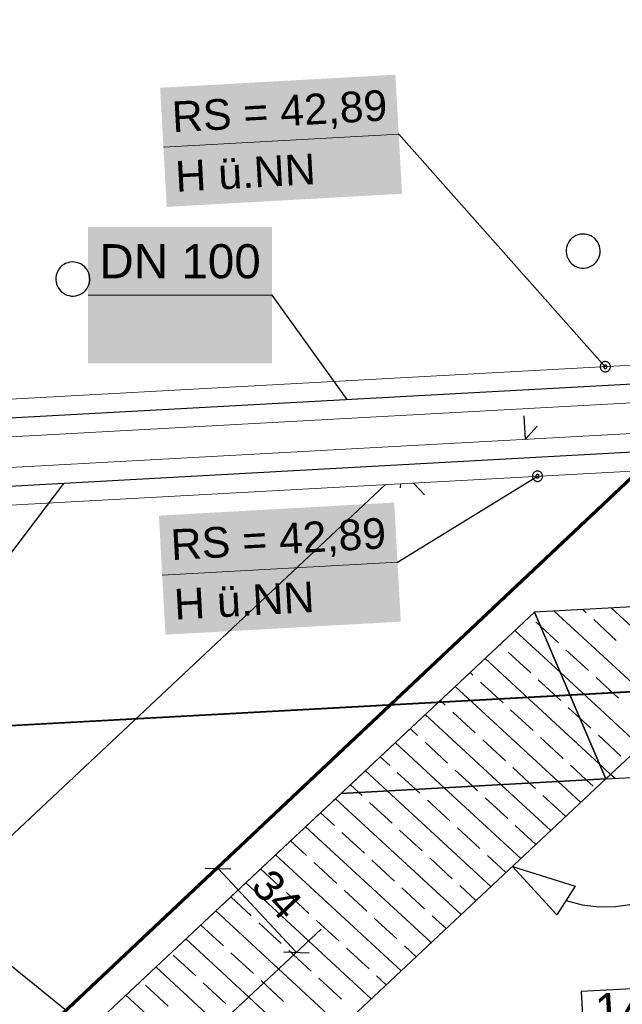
# Model space of a CAD drawing. Extents: x -779 to 790, y -208 to 633.
# Tile 69 of 232: x -170 to -135, y 46 to 104. Entities that reach past the tile are written whole.
import ezdxf
from ezdxf.lldxf.tags import DXFTag

# ---------------------------------------------------------------- set-up
doc = ezdxf.new("R2010")
doc.units = 0
doc.layers.get('0').update_dxf_attribs({"lineweight": 25})
for name, color, linetype, lineweight, true_color in [('01AFU Allgemein Bemaßung-A07F5V4RWF', 7, 'Continuous', 25, 0x848484), ('02 Raster Bemaßung', 7, 'Continuous', 25, 0x848484), ('02 Raster Gebäude-A07F5V4QWF', 7, 'Continuous', 25, 0x848484), ('20 Bodenplatte-A07F5V4PWF', 7, 'Continuous', 25, 0x848484), ('20 Fundament-A07F5V4OWF', 7, 'Continuous', 25, 0x848484), ('20 Magerbeton Bohrungen', 7, 'Continuous', 25, 0x848484), ('ELT Leerrohre', 1, 'Continuous', 35, 0xff0000), ('S_Mass', 150, 'Continuous', 25, 0x007fff), ('S_Regenwasser_Grundleitung', 7, 'Continuous', 70, 0x0080ff), ('X_Mass', 150, 'Continuous', 25, 0x007fff)]:
    doc.layers.add(name, color=color, linetype=linetype, lineweight=lineweight, true_color=true_color)
doc.layers.add('02 Raster Gebäude-A07F5V53WF', color=7, linetype='Continuous', lineweight=13)
doc.styles.get("Standard").update_dxf_attribs({"font": 'arial.ttf'})
tags = doc.linetypes.add('Raster-A07F5V4TWF', pattern=[0.2, 0.1, -0.05, 0, -0.05]).pattern_tags.tags
tags[10:11] = [DXFTag(74, 4), DXFTag(75, 0), DXFTag(340, '0'), DXFTag(46, 1.0), DXFTag(50, 0.0), DXFTag(44, 0.0), DXFTag(45, 0.0)]
tags[8:9] = [DXFTag(74, 4), DXFTag(75, 0), DXFTag(340, '0'), DXFTag(46, 1.0), DXFTag(50, 0.0), DXFTag(44, 0.0), DXFTag(45, 0.0)]
tags[6:7] = [DXFTag(74, 4), DXFTag(75, 0), DXFTag(340, '0'), DXFTag(46, 1.0), DXFTag(50, 0.0), DXFTag(44, 0.0), DXFTag(45, 0.0)]
tags[4:5] = [DXFTag(74, 4), DXFTag(75, 0), DXFTag(340, '0'), DXFTag(46, 1.0), DXFTag(50, 0.0), DXFTag(44, 0.0), DXFTag(45, 0.0)]
tags = doc.linetypes.add('Raster-A07F5V57WF', pattern=[0.2, 0.1, -0.05, 0, -0.05]).pattern_tags.tags
tags[10:11] = [DXFTag(74, 4), DXFTag(75, 0), DXFTag(340, '0'), DXFTag(46, 1.0), DXFTag(50, 0.0), DXFTag(44, 0.0), DXFTag(45, 0.0)]
tags[8:9] = [DXFTag(74, 4), DXFTag(75, 0), DXFTag(340, '0'), DXFTag(46, 1.0), DXFTag(50, 0.0), DXFTag(44, 0.0), DXFTag(45, 0.0)]
tags[6:7] = [DXFTag(74, 4), DXFTag(75, 0), DXFTag(340, '0'), DXFTag(46, 1.0), DXFTag(50, 0.0), DXFTag(44, 0.0), DXFTag(45, 0.0)]
tags[4:5] = [DXFTag(74, 4), DXFTag(75, 0), DXFTag(340, '0'), DXFTag(46, 1.0), DXFTag(50, 0.0), DXFTag(44, 0.0), DXFTag(45, 0.0)]
tags = doc.linetypes.add('STRICHPUNKT2', pattern=[12.7, 6.35, -3.175, 0, -3.175]).pattern_tags.tags
tags[10:11] = [DXFTag(74, 4), DXFTag(75, 0), DXFTag(340, '0'), DXFTag(46, 0.0), DXFTag(50, 0.0), DXFTag(44, 0.0), DXFTag(45, 0.0)]
tags[8:9] = [DXFTag(74, 4), DXFTag(75, 0), DXFTag(340, '0'), DXFTag(46, 0.0), DXFTag(50, 0.0), DXFTag(44, 0.0), DXFTag(45, 0.0)]
tags[6:7] = [DXFTag(74, 4), DXFTag(75, 0), DXFTag(340, '0'), DXFTag(46, 0.0), DXFTag(50, 0.0), DXFTag(44, 0.0), DXFTag(45, 0.0)]
tags[4:5] = [DXFTag(74, 4), DXFTag(75, 0), DXFTag(340, '0'), DXFTag(46, 0.0), DXFTag(50, 0.0), DXFTag(44, 0.0), DXFTag(45, 0.0)]
tags = doc.linetypes.add('Wipeout_Contour-A07F5V4SWF', pattern=[1, 0, -1]).pattern_tags.tags
tags[6:7] = [DXFTag(74, 4), DXFTag(75, 0), DXFTag(340, '0'), DXFTag(46, 1.0), DXFTag(50, 0.0), DXFTag(44, 0.0), DXFTag(45, 0.0)]
tags[4:5] = [DXFTag(74, 4), DXFTag(75, 0), DXFTag(340, '0'), DXFTag(46, 1.0), DXFTag(50, 0.0), DXFTag(44, 0.0), DXFTag(45, 0.0)]

# ---------------------------------------------------------------- blocks, each defined once
blk = doc.blocks.new('Referenz-A07F5V4VWF', base_point=(-401.415, -176.34))
at = {"color": 0, "linetype": 'ByBlock', "lineweight": -2, "ltscale": 12.5}
for p, q in [((-114.316, 70.573), (-139.804, 69.201)), ((-114.316, 70.573), (-139.804, 69.201)), ((-124.264, 70.051), (-139.802, 69.201)), ((-124.264, 70.051), (-135.621, 59.413)), ((-135.621, 59.413), (-124.264, 70.051)), ((-139.804, 69.201), (-202.027, 10.914)), ((-139.804, 69.201), (-193.268, 19.119)), ((-139.802, 69.201), (-151.158, 58.563)), ((-135.621, 59.413), (-139.802, 69.201)), ((-139.802, 69.201), (-135.621, 59.413)), ((-135.621, 59.413), (-112.738, 60.666)), ((-186.43, 11.82), (-135.621, 59.413)), ((-151.158, 58.563), (-135.621, 59.413)), ((-135.621, 59.413), (-151.158, 58.563)), ((-151.158, 58.563), (-193.268, 19.119))]:
    blk.add_line(p, q, dxfattribs=at)
at = {"layer": '01AFU Allgemein Bemaßung-A07F5V4RWF', "color": 0, "lineweight": -2}
for p, q in [((-140.432, 80.728), (-140.356, 79.338)), ((-139.648, 80.114), (-140.342, 79.339)), ((-209.816, 19.219), (-148.549, 76.686)), ((-147.665, 76.488), (-147.657, 76.735)), ((-146.262, 76.089), (-146.907, 76.776))]:
    blk.add_line(p, q, dxfattribs=at)
at = {"layer": '02 Raster Bemaßung', "color": 0, "lineweight": -2}
for p, q in [((-141.099, 54.282), (-137.413, 53.122)), ((-141.099, 54.282), (-138.487, 51.435)), ((-137.413, 53.122), (-138.487, 51.435)), ((-137.95, 52.278), (-137, 52.036)), ((-137, 52.036), (-136.026, 51.919)), ((-135.045, 51.93), (-134.074, 52.069)), ((-136.026, 51.919), (-135.045, 51.93))]:
    blk.add_line(p, q, dxfattribs=at)
at = {"layer": '02 Raster Bemaßung', "color": 0, "linetype": 'Wipeout_Contour-A07F5V4SWF', "lineweight": -2, "ltscale": 1.625}
for p, q in [((-126.479, 47.524), (-137.057, 46.945)), ((-137.057, 46.945), (-136.9, 44.092))]:
    blk.add_line(p, q, dxfattribs=at)
at = {"layer": '02 Raster Gebäude-A07F5V4QWF', "color": 0, "linetype": 'Raster-A07F5V4TWF', "lineweight": -2, "ltscale": 187.5}
blk.add_line((-113.012, 65.659), (-284.617, 56.269), dxfattribs=at)
at = {"layer": '20 Bodenplatte-A07F5V4PWF', "color": 0, "lineweight": -2}
for p, q in [((-114.316, 70.573), (-139.804, 69.201)), ((-139.804, 69.201), (-202.027, 10.914))]:
    blk.add_line(p, q, dxfattribs=at)
at = {"layer": '20 Fundament-A07F5V4OWF', "color": 0, "lineweight": -2}
for p, q in [((-114.33, 70.595), (-139.802, 69.201)), ((-136.769, 69.17), (-136.971, 69.356)), ((-130.063, 64.619), (-135.299, 69.447)), ((-139.802, 69.201), (-151.158, 58.563)), ((-131.82, 62.974), (-138.642, 69.264)), ((-135.005, 67.543), (-136.328, 68.763)), ((-139.45, 68.377), (-139.72, 68.626)), ((-138.396, 67.405), (-139.45, 68.377)), ((-138.299, 65.683), (-140.949, 68.127)), ((-141.788, 67.268), (-141.827, 67.304)), ((-135.998, 60.296), (-142.705, 66.481)), ((-140.023, 65.641), (-141.347, 66.861)), ((-136.632, 65.778), (-137.955, 66.999)), ((-143.415, 65.503), (-143.583, 65.659)), ((-133.576, 61.328), (-138.299, 65.683)), ((-134.867, 64.151), (-136.191, 65.371)), ((-138.416, 59.261), (-144.462, 64.836)), ((-141.651, 63.876), (-142.974, 65.097)), ((-138.259, 64.014), (-139.582, 65.234)), ((-145.042, 63.739), (-145.34, 64.013)), ((-137.149, 62.99), (-137.818, 63.607)), ((-141.758, 59.078), (-146.218, 63.191)), ((-143.278, 62.112), (-144.601, 63.332)), ((-139.886, 62.249), (-141.209, 63.469)), ((-136.494, 62.386), (-137.149, 62.99)), ((-146.67, 61.974), (-147.096, 62.368)), ((-138.121, 60.622), (-139.445, 61.842)), ((-134.73, 60.759), (-136.053, 61.98)), ((-145.1, 58.895), (-147.975, 61.545)), ((-144.905, 60.347), (-146.228, 61.567)), ((-141.513, 60.484), (-142.837, 61.705)), ((-148.297, 60.21), (-148.853, 60.723)), ((-135.621, 59.413), (-112.738, 60.666)), ((-136.744, 59.352), (-137.68, 60.215)), ((-135.333, 59.683), (-135.998, 60.296)), ((-148.443, 58.712), (-149.731, 59.9)), ((-146.772, 58.803), (-147.856, 59.803)), ((-143.429, 58.986), (-144.464, 59.94)), ((-140.087, 59.169), (-141.072, 60.078)), ((-135.073, 59.443), (-135.333, 59.683)), ((-186.43, 11.82), (-135.621, 59.413)), ((-150.114, 58.62), (-150.609, 59.077)), ((-143.14, 58.72), (-143.429, 58.986)), ((-138.846, 56.392), (-141.758, 59.078)), ((-139.749, 58.857), (-140.087, 59.169)), ((-137.09, 58.038), (-138.416, 59.261)), ((-136.357, 58.995), (-136.744, 59.352)), ((-151.158, 58.563), (-193.268, 19.119)), ((-149.924, 58.445), (-150.114, 58.62)), ((-142.359, 53.102), (-148.443, 58.712)), ((-146.532, 58.582), (-146.772, 58.803)), ((-140.603, 54.747), (-145.1, 58.895)), ((-137.984, 57.23), (-139.307, 58.451)), ((-144.116, 51.456), (-151.488, 58.255)), ((-148.159, 56.818), (-149.483, 58.038)), ((-144.768, 56.955), (-146.091, 58.176)), ((-141.376, 57.093), (-142.699, 58.313)), ((-151.551, 56.68), (-152.366, 57.432)), ((-139.724, 55.57), (-140.935, 56.686)), ((-145.872, 49.811), (-153.244, 56.609)), ((-149.787, 55.053), (-151.11, 56.274)), ((-146.395, 55.191), (-147.718, 56.411)), ((-143.003, 55.328), (-144.326, 56.549)), ((-153.178, 54.916), (-154.123, 55.787)), ((-147.629, 48.166), (-155.001, 54.964)), ((-141.481, 53.924), (-142.562, 54.921)), ((-151.414, 53.289), (-152.737, 54.509)), ((-148.022, 53.426), (-149.345, 54.647)), ((-144.63, 53.564), (-145.954, 54.784)), ((-154.805, 53.151), (-155.879, 54.141)), ((-149.385, 46.52), (-156.757, 53.319)), ((-143.237, 52.279), (-144.189, 53.157)), ((-153.041, 51.524), (-154.364, 52.745)), ((-149.649, 51.662), (-150.973, 52.882)), ((-146.257, 51.799), (-147.581, 53.019)), ((-156.433, 51.387), (-157.636, 52.496)), ((-151.142, 44.875), (-158.514, 51.673)), ((-158.06, 49.622), (-159.383, 50.842)), ((-154.668, 49.76), (-155.992, 50.98)), ((-151.276, 49.897), (-152.6, 51.117)), ((-147.885, 50.034), (-149.208, 51.255)), ((-144.994, 50.634), (-145.816, 51.392)), ((-152.898, 43.23), (-160.27, 50.028)), ((-156.295, 47.995), (-157.619, 49.215)), ((-152.903, 48.132), (-154.227, 49.353)), ((-149.512, 48.27), (-150.835, 49.49)), ((-146.75, 48.988), (-147.443, 49.628)), ((-159.687, 47.858), (-161.01, 49.078)), ((-154.655, 41.584), (-162.027, 48.383)), ((-157.922, 46.23), (-159.246, 47.451)), ((-154.531, 46.368), (-155.854, 47.588)), ((-151.139, 46.505), (-152.462, 47.726)), ((-148.507, 47.343), (-149.071, 47.863)), ((-161.314, 46.093), (-162.638, 47.313)), ((-156.411, 39.939), (-163.783, 46.737))]:
    blk.add_line(p, q, dxfattribs=at)
at = {"layer": '20 Magerbeton Bohrungen', "color": 0, "lineweight": -2}
for p, q in [((-137.366, 91.294), (-137.48, 91.231)), ((-137.243, 91.341), (-137.366, 91.294)), ((-137.116, 91.371), (-137.243, 91.341)), ((-136.986, 91.385), (-137.116, 91.371)), ((-136.855, 91.382), (-136.986, 91.385)), ((-136.726, 91.362), (-136.855, 91.382)), ((-136.601, 91.324), (-136.726, 91.362)), ((-136.481, 91.271), (-136.601, 91.324)), ((-137.884, 90.731), (-137.921, 90.605)), ((-137.831, 90.85), (-137.884, 90.731)), ((-137.763, 90.962), (-137.831, 90.85)), ((-137.681, 91.064), (-137.763, 90.962)), ((-137.586, 91.154), (-137.681, 91.064)), ((-137.48, 91.231), (-137.586, 91.154)), ((-136.369, 91.203), (-136.481, 91.271)), ((-136.268, 91.121), (-136.369, 91.203)), ((-136.178, 91.026), (-136.268, 91.121)), ((-136.101, 90.92), (-136.178, 91.026)), ((-136.038, 90.806), (-136.101, 90.92)), ((-135.991, 90.684), (-136.038, 90.806)), ((-137.942, 90.476), (-137.945, 90.345)), ((-137.945, 90.345), (-137.931, 90.215)), ((-137.921, 90.605), (-137.942, 90.476)), ((-137.931, 90.215), (-137.9, 90.088)), ((-136.007, 90.041), (-135.97, 90.166)), ((-135.96, 90.556), (-135.991, 90.684)), ((-135.97, 90.166), (-135.95, 90.295)), ((-135.946, 90.426), (-135.96, 90.556)), ((-135.95, 90.295), (-135.946, 90.426)), ((-167.44, 89.592), (-167.545, 89.515)), ((-167.325, 89.654), (-167.44, 89.592)), ((-167.203, 89.701), (-167.325, 89.654)), ((-167.075, 89.732), (-167.203, 89.701)), ((-166.945, 89.746), (-167.075, 89.732)), ((-166.814, 89.743), (-166.945, 89.746)), ((-166.685, 89.722), (-166.814, 89.743)), ((-166.56, 89.685), (-166.685, 89.722)), ((-166.44, 89.632), (-166.56, 89.685)), ((-166.329, 89.564), (-166.44, 89.632)), ((-166.227, 89.482), (-166.329, 89.564)), ((-137.9, 90.088), (-137.853, 89.966)), ((-137.853, 89.966), (-137.791, 89.851)), ((-137.791, 89.851), (-137.714, 89.745)), ((-137.714, 89.745), (-137.624, 89.651)), ((-137.624, 89.651), (-137.522, 89.568)), ((-137.522, 89.568), (-137.41, 89.5)), ((-136.526, 89.478), (-136.411, 89.541)), ((-136.411, 89.541), (-136.305, 89.618)), ((-136.305, 89.618), (-136.21, 89.708)), ((-136.21, 89.708), (-136.128, 89.81)), ((-136.128, 89.81), (-136.06, 89.921)), ((-136.06, 89.921), (-136.007, 90.041)), ((-167.881, 88.966), (-167.901, 88.837)), ((-167.844, 89.091), (-167.881, 88.966)), ((-167.79, 89.211), (-167.844, 89.091)), ((-167.722, 89.323), (-167.79, 89.211)), ((-167.64, 89.424), (-167.722, 89.323)), ((-167.545, 89.515), (-167.64, 89.424)), ((-166.137, 89.387), (-166.227, 89.482)), ((-166.06, 89.281), (-166.137, 89.387)), ((-165.997, 89.166), (-166.06, 89.281)), ((-165.95, 89.044), (-165.997, 89.166)), ((-165.919, 88.917), (-165.95, 89.044)), ((-137.41, 89.5), (-137.291, 89.447)), ((-137.291, 89.447), (-137.165, 89.41)), ((-137.165, 89.41), (-137.036, 89.39)), ((-137.036, 89.39), (-136.905, 89.386)), ((-136.905, 89.386), (-136.775, 89.4)), ((-136.775, 89.4), (-136.648, 89.431)), ((-136.648, 89.431), (-136.526, 89.478)), ((-167.901, 88.837), (-167.904, 88.706)), ((-167.904, 88.706), (-167.89, 88.576)), ((-167.89, 88.576), (-167.86, 88.449)), ((-167.86, 88.449), (-167.813, 88.327)), ((-166.019, 88.282), (-165.966, 88.401)), ((-165.966, 88.401), (-165.929, 88.527)), ((-165.929, 88.527), (-165.909, 88.656)), ((-165.905, 88.787), (-165.919, 88.917)), ((-165.909, 88.656), (-165.905, 88.787)), ((-167.813, 88.327), (-167.75, 88.212)), ((-167.75, 88.212), (-167.673, 88.106)), ((-167.673, 88.106), (-167.583, 88.011)), ((-167.583, 88.011), (-167.481, 87.929)), ((-167.481, 87.929), (-167.369, 87.861)), ((-167.369, 87.861), (-167.25, 87.808)), ((-167.25, 87.808), (-167.124, 87.771)), ((-166.607, 87.792), (-166.485, 87.839)), ((-166.485, 87.839), (-166.37, 87.901)), ((-166.37, 87.901), (-166.264, 87.978)), ((-166.264, 87.978), (-166.17, 88.068)), ((-166.17, 88.068), (-166.087, 88.17)), ((-166.087, 88.17), (-166.019, 88.282)), ((-167.124, 87.771), (-166.995, 87.75)), ((-166.995, 87.75), (-166.864, 87.747)), ((-166.864, 87.747), (-166.734, 87.761)), ((-166.734, 87.761), (-166.607, 87.792))]:
    blk.add_line(p, q, dxfattribs=at)
at = {"layer": '02 Raster Bemaßung', "color": 0, "linetype": 'ByBlock', "lineweight": -2, "ltscale": 1.625, "insert": (-136.315, 46.809), "char_height": 2.00026, "attachment_point": 1, "rotation": 3.13197}
blk.add_mtext('{\\fArial;140,00°}', dxfattribs=at)
blk = doc.blocks.new('Referenz-A07F5V59WF', base_point=(-759.499, -206.186))
at = {"layer": '02 Raster Gebäude-A07F5V53WF', "color": 0, "linetype": 'Raster-A07F5V57WF', "ltscale": 117.000008}
blk.add_line((444.745, 96.255), (-284.586, 56.338), dxfattribs=at)
blk = doc.blocks.new('Maß-A07F5VCHWF', base_point=(-165.683, 42.411))
at = {"color": 0, "linetype": 'ByBlock', "lineweight": -2, "ltscale": 0.25}
for p, q in [((-156.919, 55.525), (-165.683, 47.328)), ((-159.13, 54.184), (-157.631, 54.134)), ((-153.781, 49.242), (-158.38, 54.159)), ((-152.32, 50.609), (-161.084, 42.411)), ((-154.531, 49.267), (-153.032, 49.217))]:
    blk.add_line(p, q, dxfattribs=at)
at = {"color": 0, "linetype": 'ByBlock', "lineweight": -2, "ltscale": 0.25, "insert": (-155.206, 54.279), "char_height": 1.8, "attachment_point": 1, "rotation": 313.08635}
blk.add_mtext('{\\fArial;34}', dxfattribs=at)

msp = doc.modelspace()

# ---------------------------------------------------------------- linework, layer by layer
at = {"layer": 'ELT Leerrohre', "color": 1, "lineweight": 13, "true_color": 0xff0000}
for p, q in [((-123.383, 84.273), (-327.079, 73.127)), ((-326.958, 70.93), (-123.263, 82.076)), ((-127.159, 80.06), (-326.86, 69.133)), ((-326.74, 66.936), (-127.039, 77.863))]:
    msp.add_line(p, q, dxfattribs=at)
at = {"layer": 'ELT Leerrohre', "color": 1, "linetype": 'STRICHPUNKT2', "lineweight": 25, "ltscale": 0.25, "true_color": 0xff0000}
for p, q in [((-123.323, 83.174), (-327.018, 72.028)), ((-127.099, 78.962), (-326.8, 68.034))]:
    msp.add_line(p, q, dxfattribs=at)
at = {"layer": 'S_Mass', "lineweight": 18}
for p, q in [((-161.585, 96.474), (-147.772, 97.241)), ((-161.657, 71.371), (-147.844, 72.139))]:
    msp.add_line(p, q, dxfattribs=at)
at = {"layer": 'S_Mass'}
for p, q in [((-147.781, 97.245), (-147.782, 97.243)), ((-147.782, 97.243), (-147.782, 97.242)), ((-147.782, 97.242), (-147.782, 97.241)), ((-147.782, 97.241), (-147.782, 97.24)), ((-147.782, 97.24), (-147.782, 97.238)), ((-147.782, 97.238), (-147.781, 97.237)), ((-147.78, 97.247), (-147.781, 97.246)), ((-147.781, 97.246), (-147.781, 97.245)), ((-147.781, 97.237), (-147.78, 97.236)), ((-147.779, 97.248), (-147.78, 97.247)), ((-147.78, 97.236), (-147.78, 97.235)), ((-147.78, 97.235), (-147.779, 97.234)), ((-147.777, 97.25), (-147.779, 97.249)), ((-147.779, 97.249), (-147.779, 97.248)), ((-147.779, 97.234), (-147.778, 97.233)), ((-147.778, 97.233), (-147.777, 97.233)), ((-147.776, 97.25), (-147.777, 97.25)), ((-147.777, 97.233), (-147.775, 97.232)), ((-147.775, 97.251), (-147.776, 97.25)), ((-147.774, 97.251), (-147.775, 97.251)), ((-147.775, 97.232), (-147.774, 97.232)), ((-147.773, 97.251), (-147.774, 97.251)), ((-147.774, 97.232), (-147.773, 97.231)), ((-147.771, 97.251), (-147.773, 97.251)), ((-147.773, 97.231), (-147.771, 97.231)), ((-147.772, 97.241), (-135.648, 83.601)), ((-147.77, 97.251), (-147.771, 97.251)), ((-147.771, 97.231), (-147.77, 97.232)), ((-147.769, 97.251), (-147.77, 97.251)), ((-147.77, 97.232), (-147.769, 97.232)), ((-147.768, 97.25), (-147.769, 97.251)), ((-147.769, 97.232), (-147.768, 97.232)), ((-147.766, 97.25), (-147.768, 97.25)), ((-147.768, 97.232), (-147.767, 97.233)), ((-147.767, 97.233), (-147.765, 97.234)), ((-147.765, 97.249), (-147.766, 97.25)), ((-147.764, 97.248), (-147.765, 97.249)), ((-147.765, 97.235), (-147.764, 97.236)), ((-147.765, 97.234), (-147.765, 97.235)), ((-147.764, 97.247), (-147.764, 97.248)), ((-147.763, 97.246), (-147.764, 97.247)), ((-147.764, 97.236), (-147.763, 97.237)), ((-147.763, 97.245), (-147.763, 97.246)), ((-147.762, 97.243), (-147.763, 97.245)), ((-147.763, 97.238), (-147.762, 97.239)), ((-147.763, 97.237), (-147.763, 97.238)), ((-147.762, 97.242), (-147.762, 97.243)), ((-147.762, 97.241), (-147.762, 97.242)), ((-147.762, 97.239), (-147.762, 97.241)), ((-135.886, 83.784), (-135.907, 83.751)), ((-135.86, 83.814), (-135.886, 83.784)), ((-135.83, 83.839), (-135.86, 83.814)), ((-135.798, 83.861), (-135.83, 83.839)), ((-135.762, 83.879), (-135.798, 83.861)), ((-135.725, 83.891), (-135.762, 83.879)), ((-135.687, 83.899), (-135.725, 83.891)), ((-135.648, 83.901), (-135.687, 83.899)), ((-135.608, 83.899), (-135.648, 83.901)), ((-135.57, 83.891), (-135.608, 83.899)), ((-135.533, 83.879), (-135.57, 83.891)), ((-135.498, 83.861), (-135.533, 83.879)), ((-135.465, 83.839), (-135.498, 83.861)), ((-135.435, 83.814), (-135.465, 83.839)), ((-135.41, 83.784), (-135.435, 83.814)), ((-135.388, 83.751), (-135.41, 83.784)), ((-135.945, 83.641), (-135.948, 83.601)), ((-135.948, 83.601), (-135.945, 83.562)), ((-135.937, 83.679), (-135.945, 83.641)), ((-135.945, 83.562), (-135.937, 83.524)), ((-135.925, 83.716), (-135.937, 83.679)), ((-135.937, 83.524), (-135.925, 83.487)), ((-135.907, 83.751), (-135.925, 83.716)), ((-135.925, 83.487), (-135.907, 83.451)), ((-135.907, 83.451), (-135.886, 83.419)), ((-135.886, 83.419), (-135.86, 83.389)), ((-135.86, 83.389), (-135.83, 83.363)), ((-135.83, 83.363), (-135.798, 83.342)), ((-135.798, 83.342), (-135.762, 83.324)), ((-135.762, 83.324), (-135.725, 83.312)), ((-135.747, 83.615), (-135.748, 83.601)), ((-135.748, 83.601), (-135.747, 83.588)), ((-135.744, 83.627), (-135.747, 83.615)), ((-135.747, 83.588), (-135.744, 83.576)), ((-135.74, 83.64), (-135.744, 83.627)), ((-135.744, 83.576), (-135.74, 83.563)), ((-135.734, 83.651), (-135.74, 83.64)), ((-135.74, 83.563), (-135.734, 83.551)), ((-135.727, 83.662), (-135.734, 83.651)), ((-135.734, 83.551), (-135.727, 83.541)), ((-135.718, 83.672), (-135.727, 83.662)), ((-135.727, 83.541), (-135.718, 83.531)), ((-135.725, 83.312), (-135.687, 83.304)), ((-135.708, 83.681), (-135.718, 83.672)), ((-135.718, 83.531), (-135.708, 83.522)), ((-135.698, 83.688), (-135.708, 83.681)), ((-135.708, 83.522), (-135.698, 83.515)), ((-135.686, 83.694), (-135.698, 83.688)), ((-135.698, 83.515), (-135.686, 83.509)), ((-135.687, 83.304), (-135.648, 83.301)), ((-135.673, 83.698), (-135.686, 83.694)), ((-135.686, 83.509), (-135.673, 83.505)), ((-135.661, 83.701), (-135.673, 83.698)), ((-135.673, 83.505), (-135.661, 83.502)), ((-135.648, 83.701), (-135.661, 83.701)), ((-135.661, 83.502), (-135.648, 83.501)), ((-135.635, 83.701), (-135.648, 83.701)), ((-135.648, 83.501), (-135.635, 83.502)), ((-135.648, 83.301), (-135.608, 83.304)), ((-135.622, 83.698), (-135.635, 83.701)), ((-135.635, 83.502), (-135.622, 83.505)), ((-135.609, 83.694), (-135.622, 83.698)), ((-135.622, 83.505), (-135.609, 83.509)), ((-135.598, 83.688), (-135.609, 83.694)), ((-135.609, 83.509), (-135.598, 83.515)), ((-135.608, 83.304), (-135.57, 83.312)), ((-135.587, 83.681), (-135.598, 83.688)), ((-135.598, 83.515), (-135.587, 83.522)), ((-135.577, 83.672), (-135.587, 83.681)), ((-135.587, 83.522), (-135.577, 83.531)), ((-135.568, 83.662), (-135.577, 83.672)), ((-135.577, 83.531), (-135.568, 83.541)), ((-135.57, 83.312), (-135.533, 83.324)), ((-135.561, 83.651), (-135.568, 83.662)), ((-135.568, 83.541), (-135.561, 83.551)), ((-135.555, 83.64), (-135.561, 83.651)), ((-135.561, 83.551), (-135.555, 83.563)), ((-135.551, 83.627), (-135.555, 83.64)), ((-135.555, 83.563), (-135.551, 83.576)), ((-135.548, 83.615), (-135.551, 83.627)), ((-135.551, 83.576), (-135.548, 83.588)), ((-135.548, 83.601), (-135.548, 83.615)), ((-135.548, 83.588), (-135.548, 83.601)), ((-135.533, 83.324), (-135.498, 83.342)), ((-135.498, 83.342), (-135.465, 83.363)), ((-135.465, 83.363), (-135.435, 83.389)), ((-135.435, 83.389), (-135.41, 83.419)), ((-135.41, 83.419), (-135.388, 83.451)), ((-135.37, 83.716), (-135.388, 83.751)), ((-135.388, 83.451), (-135.37, 83.487)), ((-135.358, 83.679), (-135.37, 83.716)), ((-135.37, 83.487), (-135.358, 83.524)), ((-135.35, 83.641), (-135.358, 83.679)), ((-135.358, 83.524), (-135.35, 83.562)), ((-135.348, 83.601), (-135.35, 83.641)), ((-135.35, 83.562), (-135.348, 83.601)), ((-139.81, 77.412), (-139.84, 77.386)), ((-139.778, 77.434), (-139.81, 77.412)), ((-139.743, 77.452), (-139.778, 77.434)), ((-139.705, 77.464), (-139.743, 77.452)), ((-139.667, 77.472), (-139.705, 77.464)), ((-139.628, 77.474), (-139.667, 77.472)), ((-139.589, 77.472), (-139.628, 77.474)), ((-139.55, 77.464), (-139.589, 77.472)), ((-139.513, 77.452), (-139.55, 77.464)), ((-139.478, 77.434), (-139.513, 77.452)), ((-139.445, 77.412), (-139.478, 77.434)), ((-139.416, 77.386), (-139.445, 77.412)), ((-147.844, 72.139), (-139.628, 77.174)), ((-139.925, 77.214), (-139.928, 77.174)), ((-139.928, 77.174), (-139.925, 77.135)), ((-139.918, 77.252), (-139.925, 77.214)), ((-139.925, 77.135), (-139.918, 77.097)), ((-139.905, 77.289), (-139.918, 77.252)), ((-139.918, 77.097), (-139.905, 77.06)), ((-139.888, 77.324), (-139.905, 77.289)), ((-139.905, 77.06), (-139.888, 77.024)), ((-139.866, 77.357), (-139.888, 77.324)), ((-139.888, 77.024), (-139.866, 76.992)), ((-139.84, 77.386), (-139.866, 77.357)), ((-139.866, 76.992), (-139.84, 76.962)), ((-139.84, 76.962), (-139.81, 76.936)), ((-139.81, 76.936), (-139.778, 76.915)), ((-139.778, 76.915), (-139.743, 76.897)), ((-139.743, 76.897), (-139.705, 76.885)), ((-139.727, 77.187), (-139.728, 77.174)), ((-139.728, 77.174), (-139.727, 77.161)), ((-139.724, 77.2), (-139.727, 77.187)), ((-139.727, 77.161), (-139.724, 77.148)), ((-139.72, 77.213), (-139.724, 77.2)), ((-139.724, 77.148), (-139.72, 77.136)), ((-139.714, 77.224), (-139.72, 77.213)), ((-139.72, 77.136), (-139.714, 77.124)), ((-139.707, 77.235), (-139.714, 77.224)), ((-139.714, 77.124), (-139.707, 77.113)), ((-139.698, 77.245), (-139.707, 77.235)), ((-139.707, 77.113), (-139.698, 77.104)), ((-139.705, 76.885), (-139.667, 76.877)), ((-139.689, 77.254), (-139.698, 77.245)), ((-139.698, 77.104), (-139.689, 77.095)), ((-139.678, 77.261), (-139.689, 77.254)), ((-139.689, 77.095), (-139.678, 77.088)), ((-139.666, 77.267), (-139.678, 77.261)), ((-139.678, 77.088), (-139.666, 77.082)), ((-139.667, 76.877), (-139.628, 76.874)), ((-139.654, 77.271), (-139.666, 77.267)), ((-139.666, 77.082), (-139.654, 77.078)), ((-139.641, 77.274), (-139.654, 77.271)), ((-139.654, 77.078), (-139.641, 77.075)), ((-139.628, 77.274), (-139.641, 77.274)), ((-139.641, 77.075), (-139.628, 77.074)), ((-139.615, 77.274), (-139.628, 77.274)), ((-139.628, 77.074), (-139.615, 77.075)), ((-139.628, 76.874), (-139.589, 76.877)), ((-139.602, 77.271), (-139.615, 77.274)), ((-139.615, 77.075), (-139.602, 77.078)), ((-139.589, 77.267), (-139.602, 77.271)), ((-139.602, 77.078), (-139.589, 77.082)), ((-139.578, 77.261), (-139.589, 77.267)), ((-139.589, 77.082), (-139.578, 77.088)), ((-139.589, 76.877), (-139.55, 76.885)), ((-139.567, 77.254), (-139.578, 77.261)), ((-139.578, 77.088), (-139.567, 77.095)), ((-139.557, 77.245), (-139.567, 77.254)), ((-139.567, 77.095), (-139.557, 77.104)), ((-139.548, 77.235), (-139.557, 77.245)), ((-139.557, 77.104), (-139.548, 77.113)), ((-139.55, 76.885), (-139.513, 76.897)), ((-139.541, 77.224), (-139.548, 77.235)), ((-139.548, 77.113), (-139.541, 77.124)), ((-139.535, 77.213), (-139.541, 77.224)), ((-139.541, 77.124), (-139.535, 77.136)), ((-139.531, 77.2), (-139.535, 77.213)), ((-139.535, 77.136), (-139.531, 77.148)), ((-139.529, 77.187), (-139.531, 77.2)), ((-139.531, 77.148), (-139.529, 77.161)), ((-139.528, 77.174), (-139.529, 77.187)), ((-139.529, 77.161), (-139.528, 77.174)), ((-139.513, 76.897), (-139.478, 76.915)), ((-139.478, 76.915), (-139.445, 76.936)), ((-139.445, 76.936), (-139.416, 76.962)), ((-139.39, 77.357), (-139.416, 77.386)), ((-139.416, 76.962), (-139.39, 76.992)), ((-139.368, 77.324), (-139.39, 77.357)), ((-139.39, 76.992), (-139.368, 77.024)), ((-139.351, 77.289), (-139.368, 77.324)), ((-139.368, 77.024), (-139.351, 77.06)), ((-139.338, 77.252), (-139.351, 77.289)), ((-139.351, 77.06), (-139.338, 77.097)), ((-139.33, 77.214), (-139.338, 77.252)), ((-139.338, 77.097), (-139.33, 77.135)), ((-139.328, 77.174), (-139.33, 77.214)), ((-139.33, 77.135), (-139.328, 77.174)), ((-147.853, 72.142), (-147.854, 72.141)), ((-147.854, 72.141), (-147.854, 72.139)), ((-147.854, 72.139), (-147.854, 72.138)), ((-147.854, 72.138), (-147.854, 72.137)), ((-147.854, 72.137), (-147.853, 72.136)), ((-147.852, 72.144), (-147.853, 72.143)), ((-147.853, 72.143), (-147.853, 72.142)), ((-147.853, 72.136), (-147.853, 72.134)), ((-147.853, 72.134), (-147.852, 72.133)), ((-147.851, 72.145), (-147.852, 72.144)), ((-147.852, 72.133), (-147.851, 72.132)), ((-147.85, 72.146), (-147.851, 72.145)), ((-147.851, 72.132), (-147.851, 72.131)), ((-147.851, 72.131), (-147.85, 72.13)), ((-147.849, 72.147), (-147.85, 72.146)), ((-147.85, 72.13), (-147.848, 72.13)), ((-147.848, 72.148), (-147.849, 72.147)), ((-147.847, 72.148), (-147.848, 72.148)), ((-147.848, 72.13), (-147.847, 72.129)), ((-147.846, 72.149), (-147.847, 72.148)), ((-147.847, 72.129), (-147.846, 72.129)), ((-147.844, 72.149), (-147.846, 72.149)), ((-147.846, 72.129), (-147.845, 72.129)), ((-147.845, 72.129), (-147.843, 72.129)), ((-147.843, 72.149), (-147.844, 72.149)), ((-147.842, 72.148), (-147.843, 72.149)), ((-147.843, 72.129), (-147.842, 72.129)), ((-147.841, 72.148), (-147.842, 72.148)), ((-147.842, 72.129), (-147.841, 72.129)), ((-147.839, 72.148), (-147.841, 72.148)), ((-147.841, 72.129), (-147.84, 72.13)), ((-147.84, 72.13), (-147.838, 72.13)), ((-147.838, 72.147), (-147.839, 72.148)), ((-147.837, 72.146), (-147.838, 72.147)), ((-147.838, 72.13), (-147.837, 72.131)), ((-147.836, 72.145), (-147.837, 72.146)), ((-147.837, 72.131), (-147.836, 72.132)), ((-147.835, 72.144), (-147.836, 72.145)), ((-147.836, 72.133), (-147.835, 72.134)), ((-147.836, 72.132), (-147.836, 72.133)), ((-147.835, 72.143), (-147.835, 72.144)), ((-147.834, 72.142), (-147.835, 72.143)), ((-147.835, 72.134), (-147.834, 72.135)), ((-147.834, 72.141), (-147.834, 72.142)), ((-147.834, 72.139), (-147.834, 72.141)), ((-147.834, 72.138), (-147.834, 72.139)), ((-147.834, 72.137), (-147.834, 72.138)), ((-147.834, 72.135), (-147.834, 72.137))]:
    msp.add_line(p, q, dxfattribs=at)
at = {"layer": 'S_Mass', "color": 7, "true_color": 0xffffff}
for points in [[(-147.924, 99.969), (-161.779, 99.969), (-147.966, 100.736)], [(-161.434, 93.747), (-147.924, 99.969), (-161.779, 99.969)], [(-147.578, 93.747), (-161.434, 93.747), (-147.924, 99.969)], [(-161.391, 92.979), (-147.578, 93.747), (-161.434, 93.747)], [(-147.995, 74.866), (-161.851, 74.866), (-148.038, 75.633)], [(-161.506, 68.644), (-147.995, 74.866), (-161.851, 74.866)], [(-147.65, 68.644), (-161.506, 68.644), (-147.995, 74.866)], [(-161.463, 67.877), (-147.65, 68.644), (-161.506, 68.644)]]:
    msp.add_solid(points, dxfattribs=at)
at = {"layer": 'S_Regenwasser_Grundleitung'}
msp.add_line((-49.77, 156.555), (-208.594, 6.909), dxfattribs=at)
at = {"layer": 'X_Mass', "lineweight": 18}
msp.add_line((-166.01, 87.792), (-155.22, 87.792), dxfattribs=at)
at = {"layer": 'X_Mass'}
for p, q in [((-155.229, 87.795), (-155.23, 87.794)), ((-155.23, 87.794), (-155.23, 87.793)), ((-155.23, 87.793), (-155.23, 87.792)), ((-155.23, 87.792), (-155.23, 87.79)), ((-155.23, 87.79), (-155.23, 87.789)), ((-155.23, 87.789), (-155.229, 87.788)), ((-155.228, 87.798), (-155.229, 87.797)), ((-155.229, 87.797), (-155.229, 87.795)), ((-155.229, 87.788), (-155.229, 87.787)), ((-155.229, 87.787), (-155.228, 87.785)), ((-155.227, 87.799), (-155.228, 87.798)), ((-155.228, 87.785), (-155.227, 87.784)), ((-155.226, 87.799), (-155.227, 87.799)), ((-155.227, 87.784), (-155.226, 87.784)), ((-155.225, 87.8), (-155.226, 87.799)), ((-155.226, 87.784), (-155.225, 87.783)), ((-155.224, 87.801), (-155.225, 87.8)), ((-155.225, 87.783), (-155.224, 87.782)), ((-155.223, 87.801), (-155.224, 87.801)), ((-155.224, 87.782), (-155.223, 87.782)), ((-155.222, 87.801), (-155.223, 87.801)), ((-155.223, 87.782), (-155.222, 87.782)), ((-155.22, 87.802), (-155.222, 87.801)), ((-155.222, 87.782), (-155.22, 87.782)), ((-155.219, 87.801), (-155.22, 87.802)), ((-155.22, 87.792), (-150.819, 81.673)), ((-155.22, 87.782), (-155.219, 87.782)), ((-155.218, 87.801), (-155.219, 87.801)), ((-155.219, 87.782), (-155.218, 87.782)), ((-155.216, 87.801), (-155.218, 87.801)), ((-155.218, 87.782), (-155.216, 87.782)), ((-155.215, 87.8), (-155.216, 87.801)), ((-155.216, 87.782), (-155.215, 87.783)), ((-155.214, 87.799), (-155.215, 87.8)), ((-155.215, 87.783), (-155.214, 87.784)), ((-155.213, 87.799), (-155.214, 87.799)), ((-155.214, 87.784), (-155.213, 87.784)), ((-155.212, 87.798), (-155.213, 87.799)), ((-155.213, 87.784), (-155.212, 87.785)), ((-155.212, 87.797), (-155.212, 87.798)), ((-155.211, 87.795), (-155.212, 87.797)), ((-155.212, 87.787), (-155.211, 87.788)), ((-155.212, 87.785), (-155.212, 87.787)), ((-155.211, 87.794), (-155.211, 87.795)), ((-155.21, 87.793), (-155.211, 87.794)), ((-155.211, 87.789), (-155.21, 87.79)), ((-155.211, 87.788), (-155.211, 87.789)), ((-155.21, 87.792), (-155.21, 87.793)), ((-155.21, 87.79), (-155.21, 87.792)), ((-172.803, 69.676), (-167.44, 76.757)), ((-180.297, 56.35), (-167.284, 45.831))]:
    msp.add_line(p, q, dxfattribs=at)
at = {"layer": 'X_Mass', "color": 7, "true_color": 0xffffff}
for points in [[(-166.01, 83.792), (-155.22, 83.792), (-166.01, 91.792)], [(-155.22, 83.792), (-166.01, 91.792), (-155.22, 91.792)]]:
    msp.add_solid(points, dxfattribs=at)

# ---------------------------------------------------------------- block references
at = {"color": 8, "lineweight": 25, "ltscale": 1250, "true_color": 0x808080}
msp.add_blockref('Referenz-A07F5V59WF', (-759.499, -206.186), dxfattribs=at)
at = {"color": 8, "lineweight": 25, "ltscale": 12.5, "true_color": 0x808080}
msp.add_blockref('Referenz-A07F5V4VWF', (-401.415, -176.34), dxfattribs=at)
at = {"layer": 'S_Mass', "ltscale": 0.25}
msp.add_blockref('Maß-A07F5VCHWF', (-165.683, 42.411), dxfattribs=at)

# ---------------------------------------------------------------- texts
at = {"layer": 'S_Mass', "char_height": 1.8, "attachment_point": 1, "rotation": 3.18}
for s, insert in [('{\\fArial;RS = 42,89}', (-161.133, 99.153)), ('{\\fArial;H ü.NN}', (-160.939, 95.659)), ('{\\fArial;RS = 42,89}', (-161.205, 74.05)), ('{\\fArial;H ü.NN}', (-161.011, 70.556))]:
    msp.add_mtext(s, dxfattribs=dict(at, insert=insert))
at = {"layer": 'X_Mass', "insert": (-165.343, 90.792), "char_height": 2, "attachment_point": 1}
msp.add_mtext('{\\fArial;DN 100}', dxfattribs=at)

doc.saveas('drawing.dxf')
